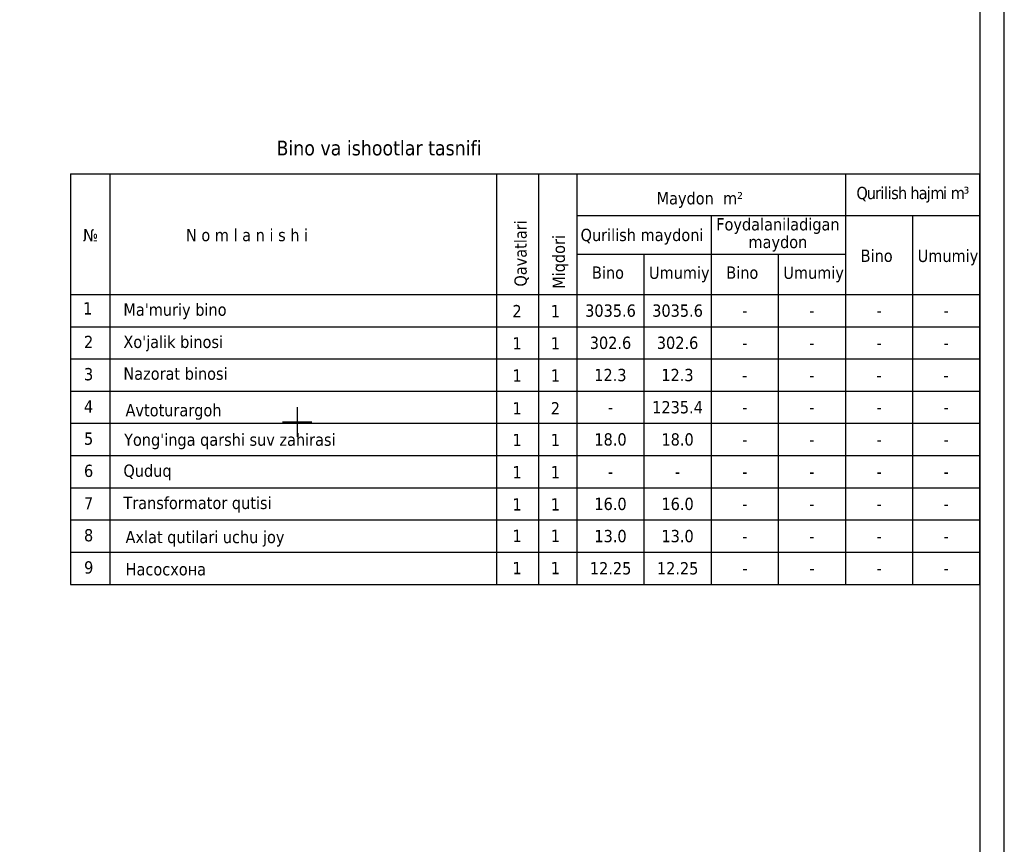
# Model space of a CAD drawing. Header units: millimetres. Extents: x -76021 to 1074922, y 19208 to 400534.
# Tile 85 of 108: x 380860 to 481023, y 149602 to 233463. Entities that reach past the tile are written whole.
import ezdxf
from ezdxf.enums import TextEntityAlignment as Align

# ---------------------------------------------------------------- set-up
doc = ezdxf.new("R2010")
doc.units = ezdxf.units.MM
doc.layers.add('(001) Сетка', color=92, linetype='Continuous')
doc.styles.add('COMPLEX', font='tahoma.ttf')

# ---------------------------------------------------------------- blocks, each defined once
blk = doc.blocks.new('Setka')
at = {"layer": '(001) Сетка'}
for p, q in [((0, 1.5), (0, -1.5)), ((-1.5, 0), (1.5, 0))]:
    blk.add_line(p, q, dxfattribs=at)
blk = doc.blocks.new('A$C05d28b1e')
at = {"layer": '(001) Сетка', "xscale": 1000, "yscale": 1000, "zscale": 1000}
blk.add_blockref('Setka', (134335, -12169), dxfattribs=at)

msp = doc.modelspace()

# ---------------------------------------------------------------- linework, layer by layer
at = {"color": 0}
for p, q in [((433623.457, 217774.865), (433623.457, 176035.543)), ((437523.365, 217774.865), (437523.365, 176035.543)), ((464856.669, 217774.865), (464856.669, 176035.543)), ((437523.365, 213546.866), (478523.32, 213546.866)), ((451190.017, 213546.866), (451190.017, 176035.543)), ((471689.994, 213546.866), (471689.994, 176035.543)), ((437523.365, 209610.87), (464856.669, 209610.87)), ((444356.691, 209610.87), (444356.691, 176035.543)), ((458023.343, 209610.87), (458023.343, 176035.543))]:
    msp.add_line(p, q, dxfattribs=at)
msp.add_lwpolyline([(481023.32, 29193.165), (481023.32, 321193.165)])
msp.add_lwpolyline([(478523.32, 176035.543), (478523.32, 217774.865)], dxfattribs=at)

# ---------------------------------------------------------------- block references
at = {"color": 5, "lineweight": 50}
msp.add_blockref('A$C05d28b1e', (274748.019, 204725.492), dxfattribs=at)

# ---------------------------------------------------------------- texts
at = {"color": 0, "style": 'COMPLEX'}
for s, p in [('Maydon  m²', (445650.133, 214680.525)), ('Qurilish maydoni', (437917.677, 210950.238)), ('Bino', (466408.136, 208831.431)), ('Umumiy', (472204.962, 208823.761)), ('Bino', (439074.833, 207118.142)), ('Umumiy', (444871.659, 207110.472)), ('Bino', (452741.485, 207118.142)), ('Umumiy', (458538.31, 207110.472))]:
    msp.add_text(s, height=1250, dxfattribs=at).set_placement(p)
msp.add_text('Miqdori', height=1250, rotation=90, dxfattribs=at).set_placement((436325.637, 206091.9))
at = {"color": 0, "linetype": 'ByBlock', "style": 'COMPLEX'}
for s, p in [('1', (434884.086, 203199.763)), ('1', (434884.086, 199923.862)), ('1', (434884.086, 196647.961)), ('2', (434884.086, 193316.213)), ('1', (434884.086, 190096.159)), ('1', (434884.086, 186820.258)), ('1', (434884.086, 183544.357)), ('1', (434884.086, 180346.663)), ('1', (434894.639, 177070.762))]:
    msp.add_text(s, height=1250, dxfattribs=at).set_placement(p)
for s, p in [('3035.6', (440961.134, 203880.7)), ('3035.6', (447783.907, 203880.7)), ('-', (454627.786, 203880.7)), ('-', (461450.559, 203880.7)), ('-', (468283.884, 203880.7)), ('-', (475106.657, 203880.7)), ('302.6', (440961.134, 200604.8)), ('302.6', (447783.907, 200604.8)), ('-', (454627.786, 200604.8)), ('-', (461450.559, 200604.8)), ('-', (468283.884, 200604.8)), ('-', (475106.657, 200604.8)), ('12.3', (440950.581, 197328.899)), ('12.3', (447773.354, 197328.899)), ('-', (454617.233, 197328.899)), ('-', (461440.006, 197328.899)), ('-', (468273.332, 197328.899)), ('-', (475096.104, 197328.899)), ('1235.4', (447783.907, 194052.998)), ('-', (440961.134, 194052.998)), ('-', (454627.786, 194052.998)), ('-', (461450.559, 194052.998)), ('-', (468283.884, 194052.998)), ('-', (475106.657, 194052.998)), ('18.0', (440961.134, 190777.097)), ('18.0', (447783.907, 190777.097)), ('-', (454627.786, 190777.097)), ('-', (461450.559, 190777.097)), ('-', (468283.884, 190777.097)), ('-', (475106.657, 190777.097)), ('-', (440961.134, 187501.196)), ('-', (447783.907, 187501.196)), ('-', (454627.786, 187501.196)), ('-', (461450.559, 187501.196)), ('-', (468283.884, 187501.196)), ('-', (475106.657, 187501.196)), ('16.0', (440961.134, 184225.295)), ('16.0', (447783.907, 184225.295)), ('-', (454627.786, 184225.295)), ('-', (461450.559, 184225.295)), ('-', (468283.884, 184225.295)), ('-', (475106.657, 184225.295)), ('13.0', (440961.134, 180949.394)), ('13.0', (447783.907, 180949.394)), ('-', (454627.786, 180949.394)), ('-', (461450.559, 180949.394)), ('-', (468283.884, 180949.394)), ('-', (475106.657, 180949.394)), ('12.25', (440971.687, 177673.493)), ('12.25', (447794.46, 177673.493)), ('-', (454638.339, 177673.493)), ('-', (461461.112, 177673.493)), ('-', (468294.437, 177673.493)), ('-', (475117.21, 177673.493))]:
    msp.add_text(s, height=1250, dxfattribs=at).set_placement(p, align=Align.MIDDLE_CENTER)
at = {"color": 0, "char_height": 1250, "attachment_point": 5, "style": 'COMPLEX'}
for s, insert, width, line_spacing_factor in [('{\\T0.9;Qurilish hajmi m³}', (471689.994, 215660.865), 13666.65173, 0.741361), ('Foydalaniladigan maydon', (457989.905, 211578.868), 13599.77677, 0.863584)]:
    msp.add_mtext(s, dxfattribs=dict(at, insert=insert, width=width, line_spacing_factor=line_spacing_factor))

# ---------------------------------------------------------------- next in the draw order: linework, layer by layer
at = {"color": 0}
for p, q in [((386024.185, 217774.865), (478523.32, 217774.865)), ((386024.185, 217774.865), (386024.185, 176035.543)), ((390034.989, 217774.865), (390034.989, 176035.543)), ((429377.702, 217774.865), (429377.702, 176035.543))]:
    msp.add_line(p, q, dxfattribs=at)
msp.add_lwpolyline([(60523.32, 26693.165), (481023.32, 26693.165), (481023.32, 323693.165), (60523.32, 323693.165)], close=True)
msp.add_lwpolyline([(478523.32, 29193.165), (70523.32, 29193.165), (70523.32, 321193.165), (478523.32, 321193.165), (478523.32, 29193.165)])
for points in [[(386024.185, 205518.651), (478523.32, 205518.651)], [(386013.633, 202242.75), (478512.767, 202242.75)], [(386013.633, 198966.849), (478512.767, 198966.849)], [(386003.08, 195690.948), (478502.215, 195690.948)], [(386013.633, 192415.047), (478512.767, 192415.047)], [(386013.633, 189139.147), (478512.767, 189139.147)], [(386013.633, 185863.246), (478512.767, 185863.246)], [(386013.633, 182587.345), (478512.767, 182587.345)], [(386024.185, 179311.444), (478523.32, 179311.444)], [(386024.185, 179311.444), (478523.32, 179311.444)], [(386034.738, 176035.543), (478533.873, 176035.543)]]:
    msp.add_lwpolyline(points, dxfattribs=at)

# ---------------------------------------------------------------- next in the draw order: texts
at = {"color": 0, "linetype": 'ByBlock', "style": 'COMPLEX'}
for s, height, p in [('Bino va ishootlar tasnifi', 1500, (406982.592, 219663.221)), ('2', 1250, (430984.178, 203199.763)), ('1', 1250, (430984.178, 199923.862)), ('1', 1250, (430984.178, 196647.961)), ('1', 1250, (430984.178, 193316.213)), ('1', 1250, (430984.178, 190096.159)), ('1', 1250, (430984.178, 186820.258)), ('1', 1250, (430984.178, 183544.357)), ('1', 1250, (430984.178, 180346.663)), ('1', 1250, (430994.731, 177070.762))]:
    msp.add_text(s, height=height, dxfattribs=at).set_placement(p)
at = {"color": 0, "style": 'COMPLEX'}
msp.add_text('Qavatlari', height=1250, rotation=90, dxfattribs=at).set_placement((432433.95, 206316.242))
for s, p in [('№', (387307.055, 210922.358)), ('N o m l a n i s h i', (397768.141, 210937.009)), ('1', (387307.055, 203479.505))]:
    msp.add_text(s, height=1250, dxfattribs=at).set_placement(p)
at = {"color": 0, "linetype": 'ByBlock', "lineweight": -2, "style": 'COMPLEX'}
for s, p in [("Ma'muriy bino", (391409.065, 203353.313)), ('2', (387402.579, 200064.731)), ("Xo'jalik binosi", (391409.065, 200077.379)), ('3', (387402.579, 196788.796)), ('Nazorat binosi', (391409.065, 196843.537)), ('4', (387402.579, 193512.861)), ('Avtoturargoh', (391626.766, 193128.936)), ('5', (387402.579, 190236.926)), ("Yong'inga qarshi suv zahirasi", (391480.89, 190128.754)), ('Quduq', (391409.065, 186973.639)), ('6', (387402.579, 186960.992)), ('7', (387402.579, 183654.02)), ('Transformator qutisi', (391409.065, 183697.738)), ('8', (387402.579, 180408.852)), ('Axlat qutilari uchu joy', (391626.766, 180227.409)), ('9', (387413.132, 177132.951)), ('Насосхона', (391637.319, 176951.508))]:
    msp.add_text(s, height=1250, dxfattribs=at).set_placement(p)

doc.saveas('drawing.dxf')
